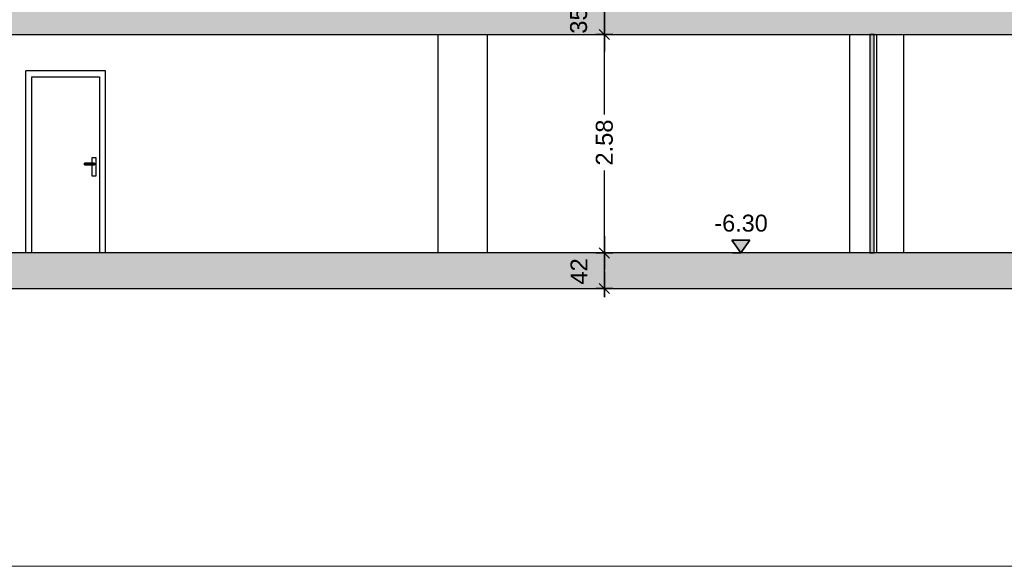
# Model space of a CAD drawing. Header units: metres. Extents: x -1 to 430, y -65 to 31.
# Tile 47 of 69: x 298.75 to 310.38, y -64.94 to -58.48. Entities that reach past the tile are written whole.
import ezdxf

# ---------------------------------------------------------------- set-up
doc = ezdxf.new("R2010")
doc.units = ezdxf.units.M
doc.header["$PDMODE"] = 65
doc.linetypes.add('CONTINUA', pattern=[0])
doc.linetypes.add('PUNKT', pattern=[6.35, 0, -6.35])
doc.layers.add('+++++ CÀLCUL SECCIÓ E', color=7, linetype='CONTINUA', lineweight=25)
doc.layers.add('COTES SECCIÓ E', color=7, linetype='CONTINUA', lineweight=25)
doc.styles.add('ARIAL', font='arial.ttf')
doc.dimstyles.new('DIMSTYLE_2', dxfattribs={"dimtxt": 0.2, "dimasz": 0.2, "dimexe": 0, "dimexo": 1e-06, "dimgap": 0.1, "dimtad": 2, "dimdec": 0, "dimlfac": 100, "dimrnd": 1, "dimzin": 4, "dimdsep": 46, "dimtxsty": 'ARIAL', "dimblk1": 'ALL_ML_STRICH', "dimblk2": 'ALL_ML_STRICH', "dimsah": 1, "dimcen": 0, "dimse1": 1, "dimse2": 1, "dimclrd": 2, "dimclre": 2, "dimclrt": 2, "dimadec": 0, "dimazin": 0, "dimtfac": 1, "dimtdec": 0, "dimtix": 1, "dimtmove": 2, "dimatfit": 3, "dimfxl": 0, "dimtvp": 1.2, "dimtzin": 0, "dimlwd": 0, "dimlwe": 35, "dimarcsym": 0})
doc.dimstyles.new('DIMSTYLE_3', dxfattribs={"dimtxt": 0.2, "dimasz": 0.2, "dimexe": 0, "dimexo": 1e-06, "dimgap": 0.1, "dimtad": 0, "dimrnd": 0.01, "dimzin": 4, "dimdsep": 46, "dimtxsty": 'ARIAL', "dimblk1": 'ALL_ML_STRICH', "dimblk2": 'ALL_ML_STRICH', "dimsah": 1, "dimcen": 0, "dimse1": 1, "dimse2": 1, "dimclrd": 2, "dimclre": 2, "dimclrt": 2, "dimadec": 0, "dimazin": 0, "dimtfac": 1, "dimtdec": 0, "dimtix": 1, "dimtmove": 2, "dimatfit": 3, "dimfxl": 0, "dimtzin": 0, "dimlwd": 0, "dimlwe": 35, "dimarcsym": 0})
doc.dimstyles.new('DIMSTYLE_4', dxfattribs={"dimtxt": 0.2, "dimasz": 0.2, "dimexe": 0, "dimexo": 1e-06, "dimgap": 0.1, "dimtad": 2, "dimdec": 0, "dimlfac": 100, "dimrnd": 1, "dimzin": 4, "dimdsep": 46, "dimtxsty": 'ARIAL', "dimblk1": 'ALL_ML_STRICH', "dimblk2": 'ALL_ML_STRICH', "dimsah": 1, "dimcen": 0, "dimse1": 1, "dimse2": 1, "dimclrd": 2, "dimclre": 2, "dimclrt": 2, "dimadec": 0, "dimazin": 0, "dimtfac": 1, "dimtdec": 0, "dimtix": 1, "dimtmove": 2, "dimatfit": 3, "dimfxl": 0, "dimtvp": 1.2, "dimtzin": 0, "dimlwd": 0, "dimlwe": 35, "dimarcsym": 0})

# ---------------------------------------------------------------- blocks, each defined once
blk = doc.blocks.new('COMPLEX_ELEVATIONDIM_0')
at = {"layer": 'COTES SECCIÓ E', "linetype": 'CONTINUA', "lineweight": 35, "transparency": 33554687}
blk.add_hatch(color=2, dxfattribs=at).paths.add_polyline_path([(307.37, -61.09), (307.16, -61.09), (307.265, -61.24)])
at = {"layer": 'COTES SECCIÓ E', "color": 2, "linetype": 'CONTINUA', "lineweight": 35, "transparency": 33554687}
for p, q in [((307.37, -61.09), (307.16, -61.09)), ((307.16, -61.09), (307.265, -61.24)), ((307.265, -61.24), (307.37, -61.09)), ((307.265, -61.24), (307.265, -61.24)), ((307.265, -61.24), (307.265, -61.24)), ((307.265, -61.24), (307.265, -61.24)), ((307.265, -61.24), (307.265, -61.24))]:
    blk.add_line(p, q, dxfattribs=at)
at = {"layer": 'COTES SECCIÓ E', "color": 2, "linetype": 'PUNKT', "lineweight": 35, "transparency": 33554687}
blk.add_line((307.265, -61.24), (307.087, -61.24), dxfattribs=at)
at = {"layer": 'COTES SECCIÓ E', "color": 2, "linetype": 'CONTINUA', "lineweight": 35, "transparency": 33554687, "insert": (306.953, -60.99), "char_height": 0.2, "width": 0.73608, "attachment_point": 7, "style": 'ARIAL'}
blk.add_mtext('\\W0.99;-6.30', dxfattribs=at)
blk = doc.blocks.new('ALL_ML_STRICH')
at = {"color": 0, "linetype": 'ByBlock', "lineweight": -2}
for p, q in [((-1, 0), (0.5, 0)), ((-0.3, -0.3), (0.3, 0.3)), ((0, -0.5), (0, 0.5))]:
    blk.add_line(p, q, dxfattribs=at)
blk = doc.blocks.new('*D6')
at = {"layer": 'COTES SECCIÓ E', "color": 2, "linetype": 'CONTINUA', "lineweight": -2, "transparency": 33554687}
blk.add_line((305.654, -61.66), (305.654, -61.24), dxfattribs=at)
at = {"layer": 'DEFPOINTS', "color": 2, "linetype": 'CONTINUA', "lineweight": 35, "transparency": 33554687}
for p in [(305.929, -61.24), (305.654, -61.66), (305.863, -61.66)]:
    blk.add_point(p, dxfattribs=at)
at = {"layer": 'COTES SECCIÓ E', "color": 2, "linetype": 'CONTINUA', "lineweight": 35, "transparency": 33554687, "xscale": 0.2, "yscale": 0.2, "zscale": 0.2}
for p, rotation in [((305.654, -61.24), 90), ((305.654, -61.66), 270)]:
    blk.add_blockref('ALL_ML_STRICH', p, dxfattribs=dict(at, rotation=rotation))
at = {"layer": 'COTES SECCIÓ E', "color": 2, "linetype": 'CONTINUA', "lineweight": 35, "transparency": 33554687, "insert": (305.354, -61.458), "char_height": 0.2, "width": 0.4, "attachment_point": 5, "rotation": 90, "style": 'ARIAL'}
blk.add_mtext('\\A1;{42}', dxfattribs=at)
blk = doc.blocks.new('*D7')
at = {"layer": 'COTES SECCIÓ E', "color": 2, "linetype": 'CONTINUA', "lineweight": -2, "transparency": 33554687}
for p, q in [((305.654, -59.606), (305.654, -58.66)), ((305.654, -61.24), (305.654, -60.266))]:
    blk.add_line(p, q, dxfattribs=at)
at = {"layer": 'DEFPOINTS', "color": 2, "linetype": 'CONTINUA', "lineweight": 35, "transparency": 33554687}
for p in [(305.75, -58.66), (305.654, -61.24), (305.929, -61.24)]:
    blk.add_point(p, dxfattribs=at)
at = {"layer": 'COTES SECCIÓ E', "color": 2, "linetype": 'CONTINUA', "lineweight": 35, "transparency": 33554687, "xscale": 0.2, "yscale": 0.2, "zscale": 0.2}
for p, rotation in [((305.654, -58.66), 90), ((305.654, -61.24), 270)]:
    blk.add_blockref('ALL_ML_STRICH', p, dxfattribs=dict(at, rotation=rotation))
at = {"layer": 'COTES SECCIÓ E', "color": 2, "linetype": 'CONTINUA', "lineweight": 35, "transparency": 33554687, "insert": (305.654, -59.936), "char_height": 0.2, "width": 0.8, "attachment_point": 5, "rotation": 90, "style": 'ARIAL'}
blk.add_mtext('\\A1;{\\A1;{2.58\\H0.132000;\\S^ ;}}', dxfattribs=at)
blk = doc.blocks.new('*D8')
at = {"layer": 'COTES SECCIÓ E', "color": 2, "linetype": 'CONTINUA', "lineweight": -2, "transparency": 33554687}
blk.add_line((305.654, -58.66), (305.654, -58.31), dxfattribs=at)
at = {"layer": 'DEFPOINTS', "color": 2, "linetype": 'CONTINUA', "lineweight": 35, "transparency": 33554687}
for p in [(305.758, -58.31), (305.654, -58.66), (305.75, -58.66)]:
    blk.add_point(p, dxfattribs=at)
at = {"layer": 'COTES SECCIÓ E', "color": 2, "linetype": 'CONTINUA', "lineweight": 35, "transparency": 33554687, "xscale": 0.2, "yscale": 0.2, "zscale": 0.2}
for p, rotation in [((305.654, -58.31), 90), ((305.654, -58.66), 270)]:
    blk.add_blockref('ALL_ML_STRICH', p, dxfattribs=dict(at, rotation=rotation))
at = {"layer": 'COTES SECCIÓ E', "color": 2, "linetype": 'CONTINUA', "lineweight": 35, "transparency": 33554687, "insert": (305.35, -58.495), "char_height": 0.2, "width": 0.4, "attachment_point": 5, "rotation": 90, "style": 'ARIAL'}
blk.add_mtext('\\A1;{35}', dxfattribs=at)

msp = doc.modelspace()

# ---------------------------------------------------------------- hatches: boundary and pattern name
at = {"layer": '+++++ CÀLCUL SECCIÓ E', "linetype": 'CONTINUA', "lineweight": 25, "true_color": 0xababab, "transparency": 33554687}
for points in [[(313.583, -58.31), (279.944, -58.31), (279.944, -58.66), (313.583, -58.66)], [(314.216, -61.24), (278.995, -61.24), (278.995, -61.66), (314.216, -61.66)]]:
    msp.add_hatch(color=253, dxfattribs=at).paths.add_polyline_path(points)
at = {"layer": '+++++ CÀLCUL SECCIÓ E', "linetype": 'CONTINUA', "lineweight": 25, "true_color": 0xa0a0a0, "transparency": 33554687}
msp.add_hatch(color=253, dxfattribs=at).paths.add_polyline_path([(308.84, -58.66), (308.79, -58.66), (308.79, -61.24), (308.84, -61.24)])

# ---------------------------------------------------------------- linework, layer by layer
at = {"layer": '+++++ CÀLCUL SECCIÓ E', "color": 7, "linetype": 'CONTINUA', "lineweight": 25, "transparency": 33554687}
for p, q in [((288.772, -58.66), (308.79, -58.66)), ((303.692, -61.24), (303.692, -58.66)), ((304.272, -61.24), (304.272, -58.66)), ((308.552, -61.24), (308.552, -58.66)), ((308.79, -58.66), (308.84, -58.66)), ((308.79, -58.66), (308.79, -61.24)), ((308.84, -58.66), (308.79, -58.66)), ((308.84, -58.66), (313.583, -58.66)), ((308.84, -61.24), (308.84, -58.66)), ((308.872, -61.24), (308.872, -58.66)), ((309.19, -61.24), (309.19, -58.66)), ((309.192, -61.24), (309.192, -58.66)), ((298.822, -61.24), (298.822, -59.09)), ((299.762, -59.09), (298.822, -59.09)), ((298.892, -59.16), (299.692, -59.16)), ((298.892, -61.24), (298.892, -59.16)), ((299.692, -59.16), (299.692, -61.24)), ((299.762, -61.24), (299.762, -59.09)), ((299.602, -60.115), (299.602, -60.18)), ((299.652, -60.115), (299.602, -60.115)), ((299.652, -60.33), (299.652, -60.115)), ((299.512, -60.181), (299.512, -60.18)), ((299.627, -60.18), (299.512, -60.18)), ((299.512, -60.185), (299.512, -60.181)), ((299.512, -60.181), (299.632, -60.181)), ((299.512, -60.19), (299.512, -60.185)), ((299.512, -60.185), (299.635, -60.185)), ((299.512, -60.195), (299.512, -60.19)), ((299.512, -60.19), (299.637, -60.19)), ((299.512, -60.199), (299.512, -60.195)), ((299.512, -60.195), (299.635, -60.195)), ((299.512, -60.2), (299.512, -60.199)), ((299.512, -60.199), (299.632, -60.199)), ((299.512, -60.2), (299.627, -60.2)), ((299.602, -60.2), (299.602, -60.33)), ((299.627, -60.18), (299.632, -60.181)), ((299.632, -60.199), (299.627, -60.2)), ((299.632, -60.181), (299.635, -60.185)), ((299.635, -60.195), (299.632, -60.199)), ((299.635, -60.185), (299.637, -60.19)), ((299.637, -60.19), (299.635, -60.195)), ((299.602, -60.33), (299.652, -60.33)), ((308.79, -61.24), (288.772, -61.24)), ((308.79, -61.24), (308.84, -61.24)), ((308.84, -61.24), (308.79, -61.24)), ((313.583, -61.24), (308.84, -61.24)), ((278.995, -61.66), (314.216, -61.66))]:
    msp.add_line(p, q, dxfattribs=at)
at = {"layer": '+++++ CÀLCUL SECCIÓ E', "color": 52, "linetype": 'CONTINUA', "lineweight": 13, "transparency": 33554687}
for p, q in [((322.847, -64.94), (270.467, -64.94)), ((270.467, -64.94), (322.847, -64.94))]:
    msp.add_line(p, q, dxfattribs=at)

# ---------------------------------------------------------------- block references
at = {"layer": 'COTES SECCIÓ E', "color": 2, "linetype": 'CONTINUA', "lineweight": 35, "transparency": 33554687}
msp.add_blockref('COMPLEX_ELEVATIONDIM_0', (0, 0), dxfattribs=at)

# ---------------------------------------------------------------- dimensions: what is measured, and where the dimension line sits
for base, p1, p2, dimstyle, picture, middle in [((305.654, -58.31), (305.75, -58.66), (305.758, -58.31), 'DIMSTYLE_4', '*D8', (305.35, -58.495)), ((305.654, -58.66), (305.929, -61.24), (305.75, -58.66), 'DIMSTYLE_3', '*D7', (305.654, -59.936)), ((305.654, -61.24), (305.863, -61.66), (305.929, -61.24), 'DIMSTYLE_2', '*D6', (305.354, -61.458))]:
    dim = msp.add_linear_dim(base=base, p1=p1, p2=p2, angle=90, dimstyle=dimstyle, override={"dimpost": '<>', "dimclrd": 2, "dimclre": 2, "dimclrt": 2, "dimlwd": 0, "dimlwe": 35}, dxfattribs=at)
    dim.commit()
    dim.dimension.update_dxf_attribs({"geometry": picture, "text_midpoint": middle, "dimtype": 160})

doc.saveas('drawing.dxf')
